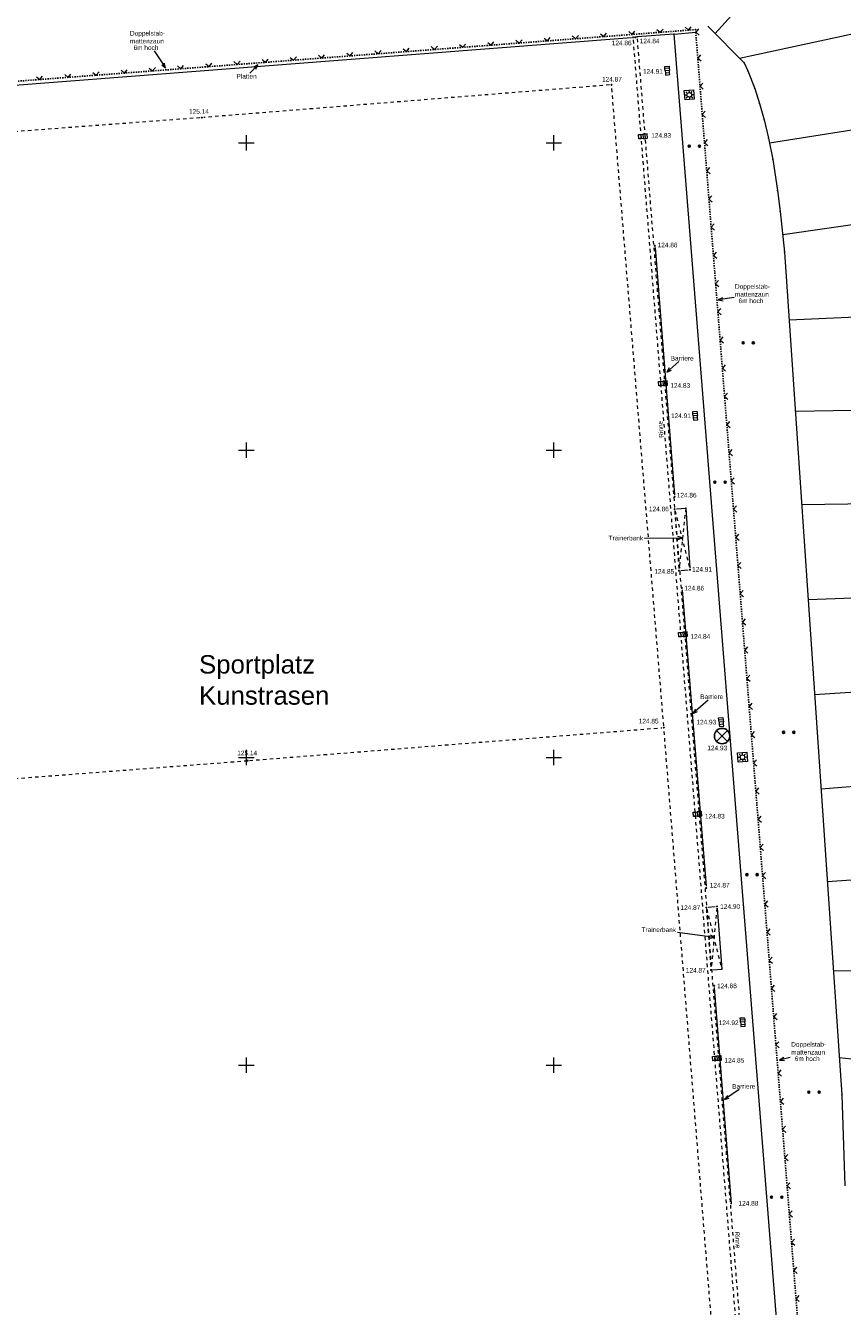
# Model space of a CAD drawing. Header units: metres. Extents: x 32377355 to 32378041, y 5707167 to 5708004.
# Tile 50 of 80: x 32377807 to 32377873, y 5707380 to 5707485. Entities that reach past the tile are written whole.
import ezdxf

# ---------------------------------------------------------------- set-up
doc = ezdxf.new("R2010")
doc.units = ezdxf.units.M
doc.header["$LTSCALE"] = 0.25
for name, pattern in [('LF1', [0]), ('LF2', [2.2, 1.1, -1.1]), ('LF33', [9.2, 0.1, 0, 9.1])]:
    doc.linetypes.add(name, pattern=pattern)
doc.layers.get('0').update_dxf_attribs({"color": 1, "linetype": 'CONTINUOUS'})
for name, color, linetype, lineweight in [('Ebene 71', 71, 'CONTINUOUS', 0), ('Ebene 9082', 7, 'CONTINUOUS', 18), ('Neues Aufmaß Süd', 122, 'CONTINUOUS', 0), ('Text zu Ebene 9082', 66, 'CONTINUOUS', 0)]:
    doc.layers.add(name, color=color, linetype=linetype, lineweight=lineweight)
doc.styles.add('Hausnummer', font='Arial.ttf')
doc.styles.add('Schrift rechtsgenei', font='Arial.ttf')

# ---------------------------------------------------------------- blocks, each defined once
blk = doc.blocks.new('*X12')
at = {"color": 7, "linetype": 'LF1', "lineweight": 18}
for p, q in [((32377873.63421, 5707495.50764), (32377863.117143, 5707483.875355)), ((32377880.102743, 5707485.10131), (32377865.116183, 5707481.850208)), ((32377880.849738, 5707477.07595), (32377867.556853, 5707474.950922)), ((32377881.580615, 5707469.408083), (32377868.620643, 5707467.497158)), ((32377882.066625, 5707461.126415), (32377869.145233, 5707460.57089)), ((32377881.935343, 5707453.348178), (32377869.64975, 5707453.144992)), ((32377881.549612, 5707445.74216), (32377870.1662, 5707445.54342)), ((32377881.335648, 5707438.257745), (32377870.690883, 5707437.820713)), ((32377881.654038, 5707430.794337), (32377871.21569, 5707430.09613)), ((32377882.416145, 5707423.311405), (32377871.736955, 5707422.423708)), ((32377883.266455, 5707415.698997), (32377872.248898, 5707414.888517)), ((32377883.388567, 5707407.75089), (32377872.741495, 5707407.638015)), ((32377882.61098, 5707399.585183), (32377873.221423, 5707400.57405))]:
    blk.add_line(p, q, dxfattribs=at)
blk = doc.blocks.new('S112')
at = {"color": 0, "lineweight": -2}
for p, q in [((-0.4, 0.4), (0, 0)), ((0, 0), (0.4, 0.4))]:
    blk.add_line(p, q, dxfattribs=at)
blk = doc.blocks.new('S147')
at = {"color": 0, "lineweight": -2}
for p, q in [((-0.5, 0.5), (0.5, 0.5)), ((-0.5, -0.5), (-0.5, 0.5)), ((-0.25, 0), (-0.5, 0)), ((-0.175, 0.175), (-0.35, 0.35)), ((0, 0.5), (0, 0.25)), ((0.175, 0.175), (0.35, 0.35)), ((0.25, 0), (0.5, 0)), ((0.5, 0.5), (0.5, -0.5)), ((0.5, -0.5), (-0.5, -0.5)), ((-0.175, -0.175), (-0.35, -0.35)), ((0, -0.25), (0, -0.5)), ((0.175, -0.175), (0.35, -0.35))]:
    blk.add_line(p, q, dxfattribs=at)
blk.add_circle((0, 0), 0.25, dxfattribs=at)
blk = doc.blocks.new('S163')
at = {"lineweight": -2}
blk.add_hatch(color=0, dxfattribs=at).paths.add_polyline_path([(0, 0.031635, -1), (0, -0.031635, -1)], flags=0)
at = {"color": 0, "lineweight": -2}
blk.add_circle((0, 0), 0.031635, dxfattribs=at)
blk = doc.blocks.new('S9', base_point=(0, -0.5))
at = {"color": 0, "lineweight": -2}
for p, q in [((-0.5, -0.5), (-0.5, 0)), ((-0.5, 0), (-0.25, 0)), ((-0.25, 0), (0, 0)), ((-0.25, 0), (-0.25, -0.5)), ((0.25, 0), (0, 0)), ((0, 0), (0, -0.5)), ((0.5, 0), (0.25, 0)), ((0.25, -0.5), (0.25, 0)), ((0.5, -0.5), (0.5, 0)), ((-0.25, -0.5), (-0.5, -0.5)), ((0, -0.5), (-0.25, -0.5)), ((0, -0.5), (0.25, -0.5)), ((0.25, -0.5), (0.5, -0.5))]:
    blk.add_line(p, q, dxfattribs=at)
blk = doc.blocks.new('Gras_ Grünanlage_ -fläche_ -land')
at = {"lineweight": -2}
h = blk.add_hatch(color=0, dxfattribs=at)
h.paths.add_polyline_path([(-0.415, 0.085, -1), (-0.415, -0.085, -1)], flags=0)
h.paths.add_polyline_path([(0.415, 0.085, -1), (0.415, -0.085, -1)], flags=0)
at = {"color": 0, "lineweight": -2}
for centre in [(-0.415, 0), (0.415, 0)]:
    blk.add_circle(centre, 0.085, dxfattribs=at)
blk = doc.blocks.new('Einsteigeschacht')
at = {"color": 0, "lineweight": -2}
for p, q in [((-0.353585, 0.353585), (0.353585, -0.353585)), ((0.353585, 0.353585), (-0.353585, -0.353585))]:
    blk.add_line(p, q, dxfattribs=at)
blk.add_circle((0, 0), 0.5, dxfattribs=at)

msp = doc.modelspace()

# ---------------------------------------------------------------- linework, layer by layer
at = {"layer": 'Ebene 71', "color": 7, "linetype": 'Continuous', "lineweight": 9}
for p, q in [((32377824.999722, 5707474.372003), (32377824.999722, 5707475.622003)), ((32377849.999722, 5707474.372003), (32377849.999722, 5707475.622003)), ((32377824.374722, 5707474.997003), (32377825.624722, 5707474.997003)), ((32377849.374722, 5707474.997003), (32377850.624722, 5707474.997003)), ((32377824.999722, 5707449.372003), (32377824.999722, 5707450.622003)), ((32377849.999722, 5707449.372003), (32377849.999722, 5707450.622003)), ((32377824.374722, 5707449.997003), (32377825.624722, 5707449.997003)), ((32377849.374722, 5707449.997003), (32377850.624722, 5707449.997003)), ((32377824.999722, 5707424.372003), (32377824.999722, 5707425.622003)), ((32377849.999722, 5707424.372003), (32377849.999722, 5707425.622003)), ((32377824.374722, 5707424.997003), (32377825.624722, 5707424.997003)), ((32377849.374722, 5707424.997003), (32377850.624722, 5707424.997003)), ((32377824.999722, 5707399.372003), (32377824.999722, 5707400.622003)), ((32377849.999722, 5707399.372003), (32377849.999722, 5707400.622003)), ((32377824.374722, 5707399.997003), (32377825.624722, 5707399.997003)), ((32377849.374722, 5707399.997003), (32377850.624722, 5707399.997003))]:
    msp.add_line(p, q, dxfattribs=at)
at = {"layer": 'Neues Aufmaß Süd', "color": 7, "linetype": 'LF33', "lineweight": 25}
for p, q in [((32377861.3776, 5707484.185355, 125.02), (32377782.602955, 5707478.19341, 125.442)), ((32377861.542845, 5707484.043917), (32377861.54798, 5707483.979045)), ((32377861.54798, 5707483.979045), (32377870.452598, 5707371.532085))]:
    msp.add_line(p, q, dxfattribs=at)
at = {"layer": 'Neues Aufmaß Süd', "color": 7, "linetype": 'LF1', "lineweight": 18}
for p, q in [((32377859.78341, 5707483.83931), (32377856.7936, 5707483.600293)), ((32377859.78341, 5707483.83931), (32377861.54798, 5707483.979045)), ((32377868.894228, 5707369.689252), (32377859.78341, 5707483.83931)), ((32377862.5186, 5707484.481715), (32377865.473723, 5707481.488002)), ((32377784.813823, 5707478.010887, 125.432), (32377856.31162, 5707483.562115, 124.86)), ((32377856.7936, 5707483.600293), (32377856.617795, 5707483.58624)), ((32377865.473723, 5707481.488002), (32377865.779723, 5707480.834002)), ((32377865.779723, 5707480.834002), (32377866.343722, 5707479.396002)), ((32377866.343722, 5707479.396002), (32377866.742723, 5707478.194002)), ((32377866.742723, 5707478.194002), (32377867.118723, 5707476.866003)), ((32377867.118723, 5707476.866003), (32377867.474723, 5707475.371002)), ((32377867.474723, 5707475.371002), (32377867.814723, 5707473.632002)), ((32377867.814723, 5707473.632002), (32377868.202723, 5707471.124002)), ((32377868.202723, 5707471.124002), (32377868.416723, 5707469.411002)), ((32377868.416723, 5707469.411002), (32377868.769723, 5707466.098002)), ((32377858.23678, 5707466.466912, 124.856), (32377859.819663, 5707446.37009, 124.865)), ((32377868.769723, 5707466.098002), (32377873.425723, 5707397.567002)), ((32377859.9799, 5707445.217868), (32377860.730918, 5707445.271135)), ((32377860.730918, 5707445.271135), (32377861.073858, 5707440.43618)), ((32377860.33467, 5707440.21572, 124.857), (32377860.931773, 5707440.269283, 124.898)), ((32377860.43019, 5707438.643945, 124.864), (32377862.393252, 5707414.549057, 124.87)), ((32377862.555565, 5707412.828832, 124.878), (32377863.125877, 5707412.88417, 124.898)), ((32377863.290385, 5707412.745882), (32377863.667105, 5707407.799828)), ((32377862.94284, 5707407.744665), (32377863.667105, 5707407.799828)), ((32377863.0548, 5707406.293915, 124.876), (32377864.438723, 5707388.754002, 124.877)), ((32377873.425723, 5707397.567002), (32377873.678723, 5707390.191003))]:
    msp.add_line(p, q, dxfattribs=at)
at = {"layer": 'Neues Aufmaß Süd', "color": 7, "linetype": 'LF2', "lineweight": 18}
for p, q in [((32377865.401485, 5707371.786075, 124.847), (32377856.476957, 5707483.420927, 124.859)), ((32377865.768957, 5707371.329613), (32377856.7936, 5707483.600293)), ((32377854.546648, 5707479.69675, 124.875), (32377821.532795, 5707477.054255, 125.134)), ((32377858.942263, 5707427.592058, 124.853), (32377854.71218, 5707479.555945, 124.874)), ((32377821.226592, 5707477.030465, 125.136), (32377787.19185, 5707474.466537, 125.401)), ((32377860.730918, 5707445.271135), (32377860.198263, 5707440.35467)), ((32377859.837585, 5707445.053825, 124.864), (32377860.170858, 5707440.35518, 124.848)), ((32377859.864733, 5707445.058217, 124.866), (32377861.04671, 5707440.431785, 124.907)), ((32377825.255803, 5707424.763157, 125.144), (32377858.80164, 5707427.426847, 124.854)), ((32377863.135442, 5707375.326073, 124.87), (32377858.967002, 5707427.28593, 124.853)), ((32377791.367833, 5707422.158767, 125.417), (32377824.94961, 5707424.739237, 125.146)), ((32377862.414385, 5707412.660883, 124.873), (32377862.77806, 5707407.88612, 124.871)), ((32377862.440267, 5707412.6651), (32377863.667105, 5707407.799828)), ((32377863.26425, 5707412.746122, 124.902), (32377862.804193, 5707407.88588, 124.872))]:
    msp.add_line(p, q, dxfattribs=at)
at = {"layer": 'Neues Aufmaß Süd', "color": 7, "linetype": 'Continuous', "lineweight": 18}
for points in [[(32377817.508355, 5707482.46483), (32377818.43439, 5707481.080895)], [(32377818.121957, 5707481.323045), (32377818.43439, 5707481.080895), (32377818.329733, 5707481.462075)], [(32377825.28605, 5707480.65972), (32377825.932753, 5707481.33586)], [(32377825.763885, 5707480.97846), (32377825.932753, 5707481.33586), (32377825.58322, 5707481.15126)], [(32377864.661897, 5707462.422372), (32377863.377465, 5707462.213915)], [(32377863.727598, 5707462.397375), (32377863.377465, 5707462.213915), (32377863.767645, 5707462.150605)], [(32377860.160565, 5707457.199818), (32377859.203365, 5707456.339415)], [(32377859.398692, 5707456.683067), (32377859.203365, 5707456.339415), (32377859.56582, 5707456.49714)], [(32377857.387233, 5707442.85169), (32377860.462025, 5707442.867863)], [(32377860.087687, 5707442.740892), (32377860.462025, 5707442.867863), (32377860.086375, 5707442.99089)], [(32377862.562243, 5707429.680507), (32377861.323398, 5707428.584808)], [(32377861.52148, 5707428.926877), (32377861.323398, 5707428.584808), (32377861.687105, 5707428.739615)], [(32377860.062082, 5707410.798652), (32377863.09718, 5707410.400697)], [(32377862.709113, 5707410.32551), (32377863.09718, 5707410.400697), (32377862.741613, 5707410.573387)], [(32377869.234278, 5707400.623125), (32377868.370835, 5707400.386617)], [(32377868.69949, 5707400.606243), (32377868.370835, 5707400.386617), (32377868.765535, 5707400.365125)], [(32377865.066172, 5707398.00021), (32377863.88734, 5707397.209725)], [(32377864.12918, 5707397.522395), (32377863.88734, 5707397.209725), (32377864.268415, 5707397.314757)]]:
    msp.add_lwpolyline(points, dxfattribs=at)
at = {"layer": 'Neues Aufmaß Süd', "color": 7, "lineweight": 18}
for p in [(32377859.78341, 5707483.83931), (32377861.54798, 5707483.979045), (32377856.7936, 5707483.600293), (32377865.473723, 5707481.488002), (32377865.473723, 5707481.488002), (32377865.779723, 5707480.834002), (32377866.343722, 5707479.396002), (32377866.742723, 5707478.194002), (32377867.118723, 5707476.866003), (32377867.474723, 5707475.371002), (32377867.814723, 5707473.632002), (32377868.202723, 5707471.124002), (32377868.416723, 5707469.411002), (32377868.769723, 5707466.098002), (32377860.730918, 5707445.271135), (32377863.667105, 5707407.799828), (32377873.425723, 5707397.567002), (32377864.438723, 5707388.754002, 124.877)]:
    msp.add_point(p, dxfattribs=at)

# ---------------------------------------------------------------- block references
at = {"layer": 'Ebene 9082', "color": 116, "lineweight": 25, "true_color": 0x008230}
for p in [(32377861.43601, 5707474.71446), (32377865.817448, 5707458.72216), (32377863.522178, 5707447.394287), (32377869.107873, 5707427.052045), (32377866.125863, 5707415.483903), (32377871.16445, 5707397.798355), (32377868.131023, 5707389.263635)]:
    msp.add_blockref('Gras_ Grünanlage_ -fläche_ -land', p, dxfattribs=at)
at = {"layer": 'Ebene 9082', "color": 7, "lineweight": 25, "xscale": 1.25, "yscale": 1.25, "zscale": 1.25}
msp.add_blockref('Einsteigeschacht', (32377863.689723, 5707426.755002, 124.932), dxfattribs=at)
at = {"layer": 'Neues Aufmaß Süd', "color": 7, "lineweight": 18}
msp.add_blockref('*X12', (0, 0), dxfattribs=at)
for name, p, xscale, yscale, zscale, rotation in [('S112', (32377851.779225, 5707483.45526, 125.071), 0.625, 0.625, 0.625, 4.35), ('S112', (32377854.0726, 5707483.629705, 125.059), 0.625, 0.625, 0.625, 4.35), ('S112', (32377856.365975, 5707483.804147, 125.047), 0.625, 0.625, 0.625, 4.35), ('S112', (32377858.65935, 5707483.978593, 125.034), 0.625, 0.625, 0.625, 4.35), ('S112', (32377860.952725, 5707484.153037, 125.022), 0.625, 0.625, 0.625, 4.35), ('S112', (32377861.547385, 5707483.98656), 0.625, 0.625, 0.625, 274.528), ('S112', (32377838.018975, 5707482.408595, 125.145), 0.625, 0.625, 0.625, 4.35), ('S112', (32377840.31235, 5707482.58304, 125.133), 0.625, 0.625, 0.625, 4.35), ('S112', (32377842.605725, 5707482.757482, 125.12), 0.625, 0.625, 0.625, 4.35), ('S112', (32377844.8991, 5707482.931928, 125.108), 0.625, 0.625, 0.625, 4.35), ('S112', (32377847.192475, 5707483.106372, 125.096), 0.625, 0.625, 0.625, 4.35), ('S112', (32377849.48585, 5707483.280815, 125.084), 0.625, 0.625, 0.625, 4.35), ('S112', (32377824.258725, 5707481.36193, 125.219), 0.625, 0.625, 0.625, 4.35), ('S112', (32377826.5521, 5707481.536375, 125.207), 0.625, 0.625, 0.625, 4.35), ('S112', (32377828.845475, 5707481.71082, 125.194), 0.625, 0.625, 0.625, 4.35), ('S112', (32377831.13885, 5707481.885262, 125.182), 0.625, 0.625, 0.625, 4.35), ('S112', (32377833.432225, 5707482.059708, 125.17), 0.625, 0.625, 0.625, 4.35), ('S112', (32377835.7256, 5707482.234152, 125.157), 0.625, 0.625, 0.625, 4.35), ('S112', (32377861.714263, 5707481.879258), 0.625, 0.625, 0.625, 274.528), ('S112', (32377810.498475, 5707480.315265, 125.293), 0.625, 0.625, 0.625, 4.35), ('S112', (32377812.79185, 5707480.48971, 125.28), 0.625, 0.625, 0.625, 4.35), ('S112', (32377815.085225, 5707480.664155, 125.268), 0.625, 0.625, 0.625, 4.35), ('S112', (32377817.3786, 5707480.838597, 125.256), 0.625, 0.625, 0.625, 4.35), ('S112', (32377819.671975, 5707481.013043, 125.243), 0.625, 0.625, 0.625, 4.35), ('S112', (32377821.96535, 5707481.187487, 125.231), 0.625, 0.625, 0.625, 4.35), ('S9', (32377859.061723, 5707480.849003, 124.909), 0.7, 0.7, 0.7, 275.582), ('S112', (32377808.2051, 5707480.140822, 125.305), 0.625, 0.625, 0.625, 4.35), ('S112', (32377861.89583, 5707479.586435), 0.625, 0.625, 0.625, 274.528), ('S147', (32377861.020592, 5707478.894175), 0.75, 0.75, 0.75, 4.506999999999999), ('S112', (32377862.077397, 5707477.293612), 0.625, 0.625, 0.625, 274.528), ('S9', (32377857.280723, 5707475.337002, 124.828), 0.7, 0.7, 0.7, 4.571), ('S112', (32377862.258965, 5707475.00079), 0.625, 0.625, 0.625, 274.528), ('S112', (32377862.440533, 5707472.70797), 0.625, 0.625, 0.625, 274.528), ('S112', (32377862.6221, 5707470.415148), 0.625, 0.625, 0.625, 274.528), ('S112', (32377862.803668, 5707468.122325), 0.625, 0.625, 0.625, 274.528), ('S112', (32377862.985235, 5707465.829502), 0.625, 0.625, 0.625, 274.528), ('S112', (32377863.166802, 5707463.53668), 0.625, 0.625, 0.625, 274.528), ('S112', (32377863.34837, 5707461.243858), 0.625, 0.625, 0.625, 274.528), ('S112', (32377863.529938, 5707458.951038), 0.625, 0.625, 0.625, 274.528), ('S112', (32377863.711505, 5707456.658215), 0.625, 0.625, 0.625, 274.528), ('S9', (32377858.893723, 5707455.254002, 124.832), 0.7, 0.7, 0.7, 4.571), ('S112', (32377863.893073, 5707454.365392), 0.625, 0.625, 0.625, 274.528), ('S9', (32377861.328722, 5707452.791002, 124.914), 0.7, 0.7, 0.7, 274.654), ('S112', (32377864.074638, 5707452.07257), 0.625, 0.625, 0.625, 274.528), ('S112', (32377864.256205, 5707449.779748), 0.625, 0.625, 0.625, 274.528), ('S112', (32377864.437773, 5707447.486925), 0.625, 0.625, 0.625, 274.528), ('S112', (32377864.61934, 5707445.194102), 0.625, 0.625, 0.625, 274.528), ('S112', (32377864.800908, 5707442.901282), 0.625, 0.625, 0.625, 274.528), ('S112', (32377864.982475, 5707440.60846), 0.625, 0.625, 0.625, 274.528), ('S112', (32377865.164043, 5707438.315638), 0.625, 0.625, 0.625, 274.528), ('S112', (32377865.34561, 5707436.022815), 0.625, 0.625, 0.625, 274.528), ('S9', (32377860.523722, 5707434.847002, 124.839), 0.7, 0.7, 0.7, 4.571), ('S112', (32377865.527178, 5707433.729992), 0.625, 0.625, 0.625, 274.528), ('S112', (32377865.708745, 5707431.43717), 0.625, 0.625, 0.625, 274.528), ('S112', (32377865.890313, 5707429.14435), 0.625, 0.625, 0.625, 274.528), ('S9', (32377863.443723, 5707427.874002, 124.933), 0.7, 0.7, 0.7, 275.716), ('S112', (32377866.07188, 5707426.851527), 0.625, 0.625, 0.625, 274.528), ('S147', (32377865.349723, 5707425.032003, 124.966), 0.75, 0.75, 0.75, 4.173), ('S112', (32377866.253447, 5707424.558705), 0.625, 0.625, 0.625, 274.528), ('S112', (32377866.435015, 5707422.265882), 0.625, 0.625, 0.625, 274.528), ('S9', (32377861.701723, 5707420.232002, 124.833), 0.7, 0.7, 0.7, 4.571), ('S112', (32377866.616583, 5707419.97306), 0.625, 0.625, 0.625, 274.528), ('S112', (32377866.79815, 5707417.680237), 0.625, 0.625, 0.625, 274.528), ('S112', (32377866.979718, 5707415.387415), 0.625, 0.625, 0.625, 274.528), ('S112', (32377867.161285, 5707413.094595), 0.625, 0.625, 0.625, 274.528), ('S112', (32377867.342852, 5707410.801772), 0.625, 0.625, 0.625, 274.528), ('S112', (32377867.52442, 5707408.50895), 0.625, 0.625, 0.625, 274.528), ('S112', (32377867.705988, 5707406.216127), 0.625, 0.625, 0.625, 274.528), ('S9', (32377865.195723, 5707403.478002, 124.925), 0.7, 0.7, 0.7, 273.761), ('S112', (32377867.887555, 5707403.923305), 0.625, 0.625, 0.625, 274.528), ('S112', (32377868.069123, 5707401.630482), 0.625, 0.625, 0.625, 274.528), ('S9', (32377863.294723, 5707400.380002, 124.847), 0.7, 0.7, 0.7, 4.571), ('S112', (32377868.25069, 5707399.33766), 0.625, 0.625, 0.625, 274.528), ('S112', (32377868.432257, 5707397.04484), 0.625, 0.625, 0.625, 274.528), ('S112', (32377868.613825, 5707394.752017), 0.625, 0.625, 0.625, 274.528), ('S112', (32377868.795393, 5707392.459195), 0.625, 0.625, 0.625, 274.528), ('S112', (32377868.97696, 5707390.166372), 0.625, 0.625, 0.625, 274.528), ('S112', (32377869.158528, 5707387.87355), 0.625, 0.625, 0.625, 274.528), ('S112', (32377869.340093, 5707385.580727), 0.625, 0.625, 0.625, 274.528), ('S112', (32377869.52166, 5707383.287907), 0.625, 0.625, 0.625, 274.528), ('S112', (32377869.703228, 5707380.995085), 0.625, 0.625, 0.625, 274.528)]:
    msp.add_blockref(name, p, dxfattribs=dict(at, xscale=xscale, yscale=yscale, zscale=zscale, rotation=rotation))
at = {"layer": 'Neues Aufmaß Süd', "color": 7, "lineweight": 25, "xscale": 0.88, "yscale": 0.88, "zscale": 0.88}
for p in [(32377861.530723, 5707484.197003, 125.019), (32377856.464722, 5707483.574002, 124.859), (32377856.635722, 5707483.571003, 124.836), (32377854.699723, 5707479.709002, 124.874), (32377821.379723, 5707477.042003, 125.135), (32377858.224723, 5707466.620002, 124.856), (32377859.831723, 5707446.217002, 124.865), (32377859.826723, 5707445.207003, 124.865), (32377860.181722, 5707440.202003, 124.847), (32377861.084723, 5707440.283002, 124.908), (32377860.417723, 5707438.797002, 124.864), (32377858.954723, 5707427.439002, 124.853), (32377825.102722, 5707424.751002, 125.145), (32377862.405723, 5707414.396002, 124.87), (32377863.278723, 5707412.899002, 124.903), (32377862.402723, 5707412.814002, 124.873), (32377862.789723, 5707407.733002, 124.871), (32377863.042723, 5707406.447003, 124.876)]:
    msp.add_blockref('S163', p, dxfattribs=at)

# ---------------------------------------------------------------- texts
at = {"layer": 'Neues Aufmaß Süd', "color": 7, "lineweight": 18, "attachment_point": 7, "line_spacing_factor": 0.69}
for s, insert, char_height, style in [('Doppelstab-', (32377815.534718, 5707483.59733), 0.3775, 'Schrift rechtsgenei'), ('mattenzaun', (32377815.534718, 5707483.06883), 0.3775, 'Schrift rechtsgenei'), ('  6m hoch', (32377815.534718, 5707482.54033), 0.3775, 'Schrift rechtsgenei'), ('Platten', (32377824.202615, 5707480.20672), 0.3775, 'Schrift rechtsgenei'), ('mattenzaun', (32377864.737397, 5707462.480092), 0.3775, 'Schrift rechtsgenei'), ('Doppelstab-', (32377864.737397, 5707463.008592), 0.3775, 'Schrift rechtsgenei'), ('  6m hoch', (32377864.737397, 5707461.951592), 0.3775, 'Schrift rechtsgenei'), ('Barriere', (32377859.506643, 5707457.275317), 0.3775, 'Schrift rechtsgenei'), ('Sportplatz', (32377821.153955, 5707431.382065), 1.5, 'Hausnummer'), ('Kunstrasen', (32377821.153955, 5707429.282065), 1.5, 'Hausnummer'), ('Barriere', (32377861.913113, 5707429.756007), 0.3775, 'Schrift rechtsgenei'), ('Doppelstab-', (32377869.309778, 5707401.37886), 0.3775, 'Schrift rechtsgenei'), ('mattenzaun', (32377869.309778, 5707400.85036), 0.3775, 'Schrift rechtsgenei'), ('  6m hoch', (32377869.309778, 5707400.32186), 0.3775, 'Schrift rechtsgenei'), ('Barriere', (32377864.51234, 5707398.07571), 0.3775, 'Schrift rechtsgenei')]:
    msp.add_mtext(s, dxfattribs=dict(at, insert=insert, char_height=char_height, style=style))
at = {"layer": 'Neues Aufmaß Süd', "color": 7, "lineweight": 18, "char_height": 0.3775, "attachment_point": 7, "line_spacing_factor": 0.69, "style": 'Schrift rechtsgenei'}
for s, insert, rotation in [('Rinne', (32377858.950532, 5707451.02291), 94.399136), ('Trainerbank', (32377854.456905, 5707442.65904), 359.83934241), ('Trainerbank', (32377857.132328, 5707410.810857), 359.83934241), ('Rinne', (32377864.71406, 5707386.45073), 273.94523945)]:
    msp.add_mtext(s, dxfattribs=dict(at, insert=insert, rotation=rotation))
at = {"layer": 'Text zu Ebene 9082', "color": 7, "lineweight": 18, "char_height": 0.3775, "attachment_point": 7, "line_spacing_factor": 0.69, "style": 'Schrift rechtsgenei'}
for s, insert in [('124.86', (32377854.718595, 5707482.917105, 124.859)), ('124.84', (32377856.991398, 5707483.07635, 124.836)), ('124.91', (32377857.26092, 5707480.603692, 124.909)), ('124.87', (32377853.925473, 5707479.969313, 124.874)), ('125.14', (32377820.34141, 5707477.344138, 125.135)), ('124.83', (32377857.931535, 5707475.399593, 124.828)), ('124.86', (32377858.450553, 5707466.488415, 124.856)), ('124.83', (32377859.482623, 5707455.065252, 124.832)), ('124.91', (32377859.53789, 5707452.602187, 124.914)), ('124.86', (32377860.001813, 5707446.146655, 124.865)), ('124.86', (32377857.740575, 5707445.02052, 124.865)), ('124.85', (32377858.181633, 5707439.947787, 124.847)), ('124.91', (32377861.258453, 5707440.118407, 124.908)), ('124.86', (32377860.617642, 5707438.585417, 124.864)), ('124.84', (32377861.112622, 5707434.658252, 124.839)), ('124.85', (32377856.91228, 5707427.770907, 124.853)), ('124.93', (32377861.600613, 5707427.692255, 124.933)), ('125.14', (32377824.263913, 5707425.179767, 125.145)), ('124.93', (32377862.488828, 5707425.586837, 124.932)), ('124.83', (32377862.290623, 5707420.043252, 124.833)), ('124.87', (32377862.68759, 5707414.431753, 124.87)), ('124.87', (32377860.30567, 5707412.613192, 124.873)), ('124.90', (32377863.537542, 5707412.69716, 124.903)), ('124.87', (32377860.74485, 5707407.51072, 124.871)), ('124.88', (32377863.277348, 5707406.24447, 124.876)), ('124.92', (32377863.41867, 5707403.241913, 124.925)), ('124.85', (32377863.883623, 5707400.191252, 124.847)), ('124.88', (32377865.027623, 5707388.565252, 124.877))]:
    msp.add_mtext(s, dxfattribs=dict(at, insert=insert))

doc.saveas('drawing.dxf')
